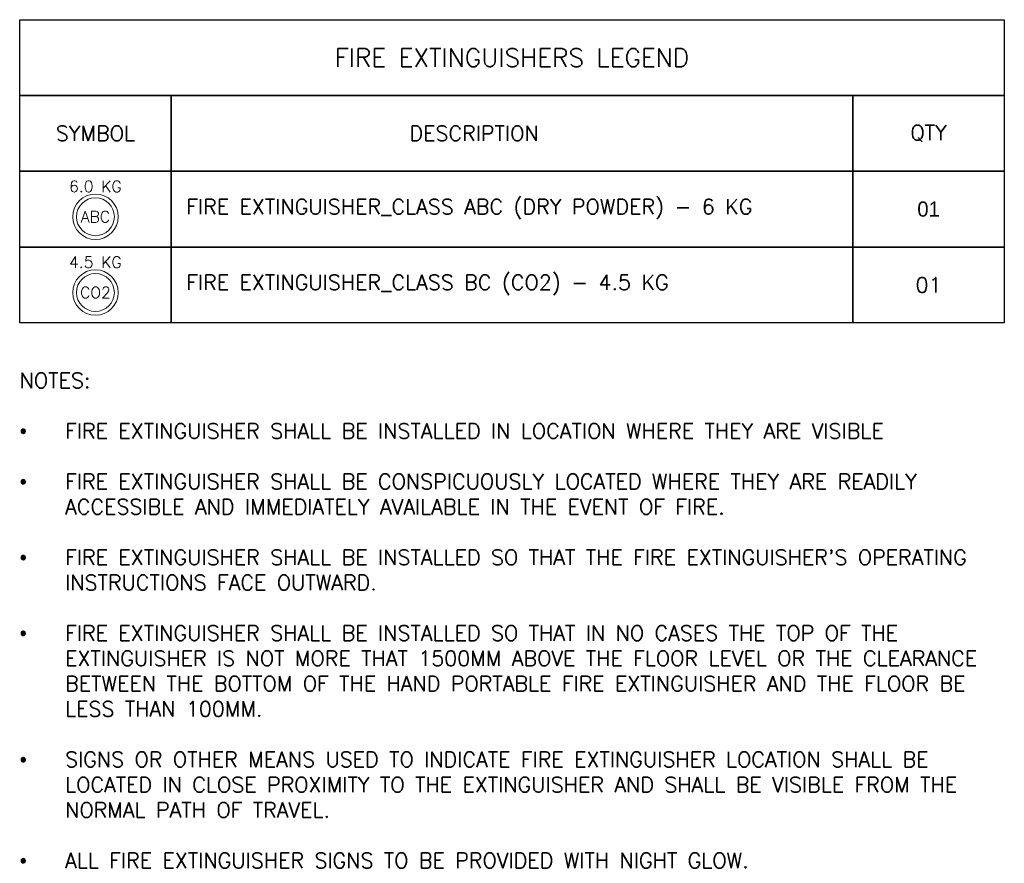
# Model space of a CAD drawing. Header units: millimetres. Extents: x -4432 to 10157, y 0 to 7028.
# Tile 13 of 13: x 5282 to 10157, y 2836 to 7011. Entities that reach past the tile are written whole.
import ezdxf

# ---------------------------------------------------------------- set-up
doc = ezdxf.new("R2010")
doc.units = ezdxf.units.MM
doc.layers.add('FIRE-EXTINGUISHER', color=1, linetype='Continuous', lineweight=20, true_color=0xff0000)
doc.layers.add('FIRE-EXTINGUISHER-NOTES', color=7, linetype='Continuous', lineweight=20)
doc.layers.add('FIRE-EXTNG-LGND-LINE', color=7, linetype='Continuous')
doc.layers.add('FIRE-EXTNG-LGND-TEXT', color=7, linetype='Continuous')

# ---------------------------------------------------------------- blocks, each defined once
blk = doc.blocks.new('FE-ABC-DP-6')
at = {"layer": 'FIRE-EXTINGUISHER'}
blk.add_circle((0, 0), 150, dxfattribs=at)
at = {"layer": 'FIRE-EXTINGUISHER', "color": 5, "true_color": 0x0000ff}
blk.add_circle((0, 0), 125, dxfattribs=at)
at = {"layer": 'FIRE-EXTINGUISHER', "insert": (0, 0), "char_height": 75, "attachment_point": 5}
blk.add_mtext_dynamic_manual_height_columns('\\pxqc;{\\Fromans|c0;ABC}', width=272.429, gutter_width=1, heights=[0], dxfattribs=at)
blk = doc.blocks.new('FE-BC-C02-4.5')
at = {"layer": 'FIRE-EXTINGUISHER'}
blk.add_circle((0, 0), 150, dxfattribs=at)
at = {"layer": 'FIRE-EXTINGUISHER', "color": 7}
blk.add_circle((0, 0), 125, dxfattribs=at)
at = {"layer": 'FIRE-EXTINGUISHER', "insert": (0, 0), "char_height": 75, "attachment_point": 5}
blk.add_mtext_dynamic_manual_height_columns('\\pxqc;{\\Fromans|c0;CO2}', width=272.429, gutter_width=1, heights=[0], dxfattribs=at)

msp = doc.modelspace()

# ---------------------------------------------------------------- linework, layer by layer
at = {"layer": 'FIRE-EXTNG-LGND-LINE'}
for points in [[(6032, 6635.6), (6032, 6260.6), (5282, 6260.6), (5282, 6635.6)], [(6032, 6635.6), (9407, 6635.6), (9407, 6260.6), (6032, 6260.6)], [(10157, 6635.6), (10157, 6260.6), (9407, 6260.6), (9407, 6635.6)], [(6032, 6260.6), (6032, 5885.6), (5282, 5885.6), (5282, 6260.6)], [(6032, 6260.6), (9407, 6260.6), (9407, 5885.6), (6032, 5885.6)], [(10157, 6260.6), (10157, 5885.6), (9407, 5885.6), (9407, 6260.6)], [(6032, 5885.6), (6032, 5510.6), (5282, 5510.6), (5282, 5885.6)], [(6032, 5885.6), (9407, 5885.6), (9407, 5510.6), (6032, 5510.6)], [(10157, 5885.6), (10157, 5510.6), (9407, 5510.6), (9407, 5885.6)]]:
    msp.add_lwpolyline(points, close=True, dxfattribs=at)
at = {"layer": 'FIRE-EXTNG-LGND-TEXT'}
msp.add_lwpolyline([(5282, 7010.6), (10157, 7010.6), (10157, 6635.6), (5282, 6635.6)], close=True, dxfattribs=at)

# ---------------------------------------------------------------- block references
at = {"layer": 'FIRE-EXTINGUISHER', "xscale": 0.75, "yscale": 0.75, "zscale": 0.75}
for name, p in [('FE-ABC-DP-6', (5657, 6035.6)), ('FE-BC-C02-4.5', (5657, 5660.6))]:
    msp.add_blockref(name, p, dxfattribs=at)

# ---------------------------------------------------------------- texts
at = {"layer": 'FIRE-EXTINGUISHER', "char_height": 56.25, "attachment_point": 5}
for s, insert in [('\\pxqc;{\\Fromans|c0;6.0 KG}', (5657, 6185.6)), ('\\pxqc;{\\Fromans|c0;4.5 KG}', (5657, 5810.6))]:
    msp.add_mtext_dynamic_manual_height_columns(s, width=392.806, gutter_width=0.75, heights=[0], dxfattribs=dict(at, insert=insert))
at = {"layer": 'FIRE-EXTINGUISHER-NOTES', "color": 0, "insert": (5282, 3912.8), "char_height": 75, "attachment_point": 4}
msp.add_mtext_dynamic_manual_height_columns("{\\Fromans|c0;NOTES:\\P\\P\\pxi-3,l3,t3,64;{\\fSymbol|b0|i0|c2|p18;·^I}FIRE EXTINGUISHER SHALL BE INSTALLED IN LOCATION WHERE THEY ARE VISIBLE\\P\\pi0,l0,tz;\\P\\pi-3,l3,t3,64;{\\fSymbol|b0|i0|c2|p18;·^I}FIRE EXTINGUISHER SHALL BE CONSPICUOUSLY LOCATED WHERE THEY ARE READILY ACCESSIBLE AND IMMEDIATELY AVAILABLE IN THE EVENT OF FIRE.\\P\\pi0,l0,tz;\\P\\pi-3,l3,t3,64;{\\fSymbol|b0|i0|c2|p18;·^I}FIRE EXTINGUISHER SHALL BE INSTALLED SO THAT THE FIRE EXTINGUISHER'S OPERATING INSTRUCTIONS FACE OUTWARD. \\P\\pi0,l0,tz;\\P\\pi-3,l3,t3,64;{\\fSymbol|b0|i0|c2|p18;·^I}FIRE EXTINGUISHER SHALL BE INSTALLED SO THAT IN NO CASES THE TOP OF THE EXTINGUISHER IS NOT MORE THAT 1500MM ABOVE THE FLOOR LEVEL OR THE CLEARANCE BETWEEN THE BOTTOM OF THE HAND PORTABLE FIRE EXTINGUISHER AND THE FLOOR BE LESS THAN 100MM.\\P\\pi0,l0,tz;\\P\\pi-3,l3,t3,64;{\\fSymbol|b0|i0|c2|p18;·^I}SIGNS OR OTHER MEANS USED TO INDICATE FIRE EXTINGUISHER LOCATION SHALL BE LOCATED IN CLOSE PROXIMITY TO THE EXTINGUISHER AND SHALL BE VISIBLE FROM THE NORMAL PATH OF TRAVEL.\\P\\pi0,l0,tz;\\P\\pi-3,l3,t3,64;{\\fSymbol|b0|i0|c2|p18;·^I}ALL FIRE EXTINGUISHER SIGNS TO BE PROVIDED WITH NIGHT GLOW.\\P\\pi0,l0,tz;\\P }", width=4875, gutter_width=2493.6, heights=[0], dxfattribs=at)
at = {"layer": 'FIRE-EXTNG-LGND-TEXT'}
for s, width, insert, char_height, attachment_point in [('{\\Fromans|c0;FIRE EXTINGUISHERS LEGEND}', 2280.9, (7719.5, 6823.1), 90, 5), ('{\\Fromans|c0;SYMBOL}', 693.607, (5657, 6448.1), 75, 5), ('{\\Fromans|c0;DESCRIPTION}', 693.607, (7532, 6448.1), 75, 5), ('{\\Fromans|c0;QTY}', 197.179, (9782, 6448.1), 75, 5), ('{\\Fromans|c0;FIRE EXTINGUISHER_CLASS ABC (DRY POWDER) - 6 KG}', 3344.172, (6107, 6073.1), 75, 4), ('01', 197.179, (9782, 6073.1), 75, 5), ('{\\Fromans|c0;FIRE EXTINGUISHER_CLASS BC (CO2) - 4.5 KG}', 3344.172, (6107, 5698.1), 75, 4), ('{\\Fromans|c0;01}', 197.179, (9782, 5698.1), 75, 5)]:
    msp.add_mtext_dynamic_manual_height_columns(s, width=width, gutter_width=2493.6, heights=[0], dxfattribs=dict(at, insert=insert, char_height=char_height, attachment_point=attachment_point))

doc.saveas('drawing.dxf')
